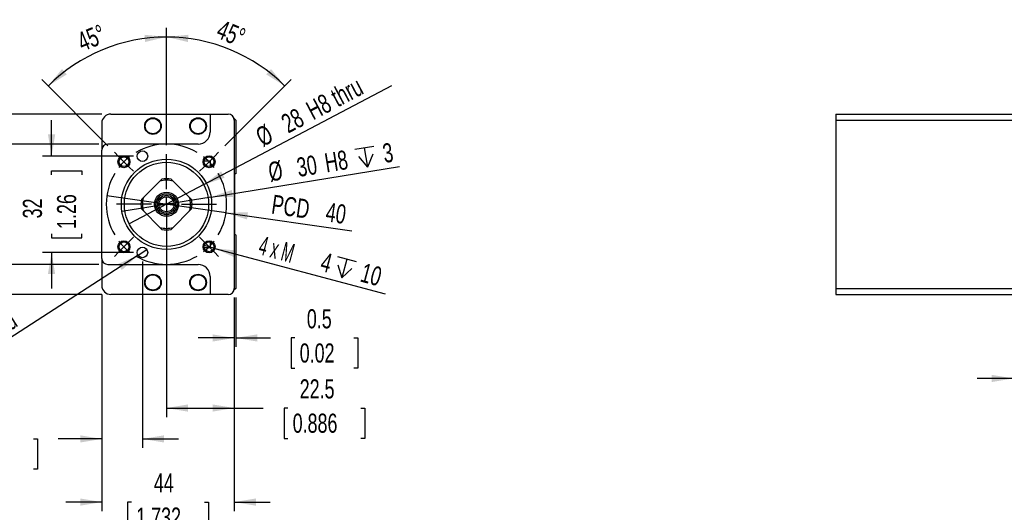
# Paper-space layout 'Layout1' of a CAD drawing. Extents: x 11 to 421, y 5 to 275.
# Tile 4 of 7: x 148 to 257, y 83 to 137. Entities that reach past the tile are written whole.
import ezdxf
from ezdxf.enums import TextEntityAlignment as Align

# ---------------------------------------------------------------- set-up
doc = ezdxf.new("R2010")
doc.units = 0
doc.linetypes.add('CENTERX2', pattern=[20.32, 12.7, -2.54, 2.54, -2.54])
doc.layers.get('0').update_dxf_attribs({"linetype": 'CONTINUOUS'})
doc.dimstyles.new('SLDDIMSTYLE0', dxfattribs={"dimtxt": 2.116667, "dimasz": 2.4, "dimexe": 0, "dimexo": 0.0625, "dimgap": 0.529167, "dimtad": 0, "dimlfac": 3, "dimrnd": 1e-09, "dimzin": 12, "dimsah": 1, "dimcen": 0.09, "dimazin": 3, "dimtfac": 1, "dimtofl": 0, "dimtmove": 0, "dimatfit": 3})
doc.dimstyles.new('SLDDIMSTYLE1', dxfattribs={"dimtxt": 2.116667, "dimasz": 2.4, "dimexe": 0, "dimexo": 0.0625, "dimgap": 0.529167, "dimtad": 0, "dimlfac": 3, "dimrnd": 1e-09, "dimzin": 12, "dimsah": 1, "dimcen": 0.09, "dimazin": 3, "dimtfac": 1, "dimtmove": 0, "dimatfit": 3})
doc.dimstyles.new('SLDDIMSTYLE2', dxfattribs={"dimtxt": 2.116667, "dimasz": 2.4, "dimexe": 0, "dimexo": 0.0625, "dimgap": 0.529167, "dimtad": 1, "dimlfac": 3, "dimrnd": 1e-09, "dimzin": 12, "dimblk1": 'NONE', "dimsah": 1, "dimcen": 0, "dimazin": 3, "dimtfac": 1, "dimtmove": 0, "dimatfit": 3})
doc.dimstyles.new('SLDDIMSTYLE3', dxfattribs={"dimtxt": 2.116667, "dimasz": 2.4, "dimexe": 0, "dimexo": 0.0625, "dimgap": 0.529167, "dimtad": 1, "dimlfac": 3, "dimrnd": 1e-09, "dimzin": 12, "dimblk1": 'NONE', "dimsah": 1, "dimcen": 0, "dimazin": 3, "dimtfac": 1, "dimtmove": 0, "dimatfit": 3})
doc.dimstyles.new('SLDDIMSTYLE4', dxfattribs={"dimtxt": 2.116667, "dimasz": 2.4, "dimexe": 0, "dimexo": 0.0625, "dimgap": 0.529167, "dimtad": 1, "dimlfac": 3, "dimzin": 12, "dimsah": 1, "dimcen": 0.09, "dimazin": 3, "dimtfac": 1, "dimtofl": 0, "dimtmove": 0, "dimatfit": 3})
doc.dimstyles.new('SLDDIMSTYLE5', dxfattribs={"dimtxt": 2.116667, "dimasz": 2.4, "dimexe": 0, "dimexo": 0.0625, "dimgap": 0.529167, "dimtad": 0, "dimlfac": 3, "dimrnd": 1e-09, "dimsah": 1, "dimcen": 0.09, "dimazin": 3, "dimtfac": 1, "dimtmove": 0, "dimatfit": 3})

# ---------------------------------------------------------------- blocks, each defined once
blk = doc.blocks.new('_D_69')
at = {"color": 7, "linetype": 'CONTINUOUS'}
for p, q in [((274.52, 110.83), (274.52, 96.53)), ((257.85, 105.83), (257.85, 96.53)), ((257.85, 97.53), (253.85, 97.53)), ((261.53, 97.53), (261.1, 97.53)), ((261.1, 97.53), (261.1, 94.17)), ((269.64, 97.53), (270.07, 97.53)), ((270.07, 97.53), (270.07, 94.17)), ((274.52, 97.53), (278.52, 97.53)), ((261.1, 94.17), (261.53, 94.17)), ((270.07, 94.17), (269.64, 94.17))]:
    blk.add_line(p, q, dxfattribs=at)
for points in [[(257.85, 97.53), (255.45, 97.93), (255.45, 97.13)], [(274.52, 97.53), (276.92, 97.13), (276.92, 97.93)]]:
    blk.add_solid(points, dxfattribs=at)
at = {"color": 7, "linetype": 'CONTINUOUS', "width": 0.7}
for s, height, p in [('50', 2.117, (264.02, 97.96, 32.12)), ('*', 2.12, (270.39, 97.96, 32.12)), ('1.969', 2.117, (262.06, 94.17, 32.12))]:
    blk.add_text(s, height=height, dxfattribs=at).set_placement(p, align=Align.BOTTOM_LEFT)
blk = doc.blocks.new('_D_96')
at = {"color": 7, "linetype": 'CONTINUOUS'}
for p, q in [((164.03, 123.38), (164.03, 136.38)), ((157.55, 123.32), (150.21, 130.65))]:
    blk.add_line(p, q, dxfattribs=at)
blk.add_arc((164.03, 116.83), 18.54, 90, 135, dxfattribs=at)
for points in [[(164.03, 135.38), (161.61, 135.62), (161.66, 134.82)], [(150.92, 129.95), (152.99, 131.23), (152.46, 131.83)]]:
    blk.add_solid(points, dxfattribs=at)
at = {"color": 7, "linetype": 'CONTINUOUS', "width": 0.7}
blk.add_text('45°', height=2.117, rotation=22.5, dxfattribs=at).set_placement((154.97, 133.15, 104.76), align=Align.BOTTOM_LEFT)
blk = doc.blocks.new('_D_97')
at = {"color": 7, "linetype": 'CONTINUOUS'}
for p, q in [((164.03, 123.38), (164.03, 136.38)), ((170.51, 123.32), (177.85, 130.65))]:
    blk.add_line(p, q, dxfattribs=at)
blk.add_arc((164.03, 116.83), 18.54, 45, 90, dxfattribs=at)
for points in [[(164.03, 135.38), (166.4, 134.82), (166.45, 135.62)], [(177.14, 129.95), (175.61, 131.83), (175.08, 131.23)]]:
    blk.add_solid(points, dxfattribs=at)
at = {"color": 7, "linetype": 'CONTINUOUS', "width": 0.7}
blk.add_text('45°', height=2.117, rotation=-22.5, dxfattribs=at).set_placement((169.16, 134.78, 104.76), align=Align.BOTTOM_LEFT)
blk = doc.blocks.new('_D_98')
at = {"color": 7, "linetype": 'CONTINUOUS'}
for q in [(188.99, 130.01), (159.91, 114.65)]:
    blk.add_line((168.16, 119.01), q, dxfattribs=at)
blk.add_solid([(168.16, 119.01), (170.47, 119.78), (170.09, 120.49)], dxfattribs=at)
at = {"color": 7, "linetype": 'CONTINUOUS', "width": 0.7}
for s, p in [('H8 thru', (180.57, 125.56, 104.76)), ('28', (177.81, 124.1, 104.76)), ('%%c', (174.98, 122.61, 104.76))]:
    blk.add_text(s, height=2.117, rotation=27.8393, dxfattribs=at).set_placement(p, align=Align.BOTTOM_LEFT)
blk = doc.blocks.new('_NONE')
blk = doc.blocks.new('SW_SYMBOL_HOLE_DEPTH')
at = {"color": 0, "linetype": 'CONTINUOUS'}
for p, q in [((0, 875), (800, 875)), ((400, 875), (400, 75)), ((100, 555), (400, 75)), ((700, 555), (400, 75))]:
    blk.add_line(p, q, dxfattribs=at)
blk = doc.blocks.new('_D_99')
at = {"color": 7, "linetype": 'CONTINUOUS'}
for q in [(189.84, 121.04), (159.1, 116.03)]:
    blk.add_line((168.97, 117.64), q, dxfattribs=at)
blk.add_solid([(168.97, 117.64), (171.4, 117.63), (171.27, 118.42)], dxfattribs=at)
at = {"color": 7, "linetype": 'CONTINUOUS', "xscale": 0.0027037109, "yscale": 0.0027037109, "zscale": 0.0027037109, "rotation": 9.2621026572}
blk.add_blockref('SW_SYMBOL_HOLE_DEPTH', (185.26, 120.59), dxfattribs=at)
at = {"color": 7, "linetype": 'CONTINUOUS', "width": 0.7}
for s, height, p in [('3', 2.12, (188.29, 120.78, 104.76)), ('30', 2.117, (178.77, 119.23, 104.76)), ('H8', 2.117, (181.86, 119.73, 104.76)), ('%%c', 2.117, (175.62, 118.72, 104.76))]:
    blk.add_text(s, height=height, rotation=9.2621, dxfattribs=at).set_placement(p, align=Align.BOTTOM_LEFT)
blk = doc.blocks.new('_D_100')
at = {"color": 7, "linetype": 'CONTINUOUS'}
for q in [(157.43, 117.78), (184.58, 113.9)]:
    blk.add_line((170.63, 115.89), q, dxfattribs=at)
blk.add_solid([(170.63, 115.89), (172.95, 115.15), (173.06, 115.95)], dxfattribs=at)
at = {"color": 7, "linetype": 'CONTINUOUS', "width": 0.7}
for s, p in [('PCD', (175.48, 115.19, 104.76)), ('40', (181.48, 114.33, 104.76))]:
    blk.add_text(s, height=2.117, rotation=351.8645, dxfattribs=at).set_placement(p, align=Align.BOTTOM_LEFT)
blk = doc.blocks.new('_D_101')
at = {"color": 7, "linetype": 'CONTINUOUS'}
for q in [(168.1, 112.29), (188.24, 106.9)]:
    blk.add_line((169.39, 111.95), q, dxfattribs=at)
blk.add_solid([(169.39, 111.95), (171.6, 110.94), (171.81, 111.71)], dxfattribs=at)
at = {"color": 7, "linetype": 'CONTINUOUS', "xscale": 0.0027037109, "yscale": 0.0027037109, "zscale": 0.0027037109, "rotation": 345}
blk.add_blockref('SW_SYMBOL_HOLE_DEPTH', (182.36, 108.76), dxfattribs=at)
at = {"color": 7, "linetype": 'CONTINUOUS'}
for s, height, width, p in [('4 x M', 2.117, 0.56, (173.94, 110.71, 104.76)), ('4', 2.12, 0.7, (180.78, 108.88, 104.76)), ('10', 2.117, 0.7, (185.21, 107.69, 104.76))]:
    blk.add_text(s, height=height, rotation=345, dxfattribs=dict(at, width=width)).set_placement(p, align=Align.BOTTOM_LEFT)
blk = doc.blocks.new('_D_102')
at = {"color": 7, "linetype": 'CONTINUOUS'}
for p, q in [((171.53, 106.5), (171.53, 101.02)), ((171.7, 106.5), (171.7, 101.02)), ((171.53, 102.02), (167.53, 102.02)), ((171.7, 102.02), (175.54, 102.02)), ((178.26, 102.02), (177.83, 102.02)), ((177.83, 102.02), (177.83, 98.66)), ((184.8, 102.02), (185.23, 102.02)), ((185.23, 102.02), (185.23, 98.66)), ((177.83, 98.66), (178.26, 98.66)), ((185.23, 98.66), (184.8, 98.66))]:
    blk.add_line(p, q, dxfattribs=at)
for points in [[(171.53, 102.02), (169.13, 102.42), (169.13, 101.62)], [(171.7, 102.02), (174.1, 101.62), (174.1, 102.42)]]:
    blk.add_solid(points, dxfattribs=at)
at = {"color": 7, "linetype": 'CONTINUOUS', "width": 0.7}
for s, p in [('0.5', (179.58, 102.45, 104.76)), ('0.02', (178.79, 98.66, 104.76))]:
    blk.add_text(s, height=2.117, dxfattribs=at).set_placement(p, align=Align.BOTTOM_LEFT)
blk = doc.blocks.new('_D_103')
at = {"color": 7, "linetype": 'CONTINUOUS'}
for p, q in [((164.03, 115.83), (164.03, 93.25)), ((171.53, 106.5), (171.53, 93.25)), ((164.03, 94.25), (171.53, 94.25)), ((171.53, 94.25), (174.76, 94.25)), ((177.47, 94.25), (177.05, 94.25)), ((177.05, 94.25), (177.05, 90.88)), ((185.58, 94.25), (186.01, 94.25)), ((186.01, 94.25), (186.01, 90.88)), ((177.05, 90.88), (177.47, 90.88)), ((186.01, 90.88), (185.58, 90.88))]:
    blk.add_line(p, q, dxfattribs=at)
for points in [[(164.03, 94.25), (166.43, 93.85), (166.43, 94.65)], [(171.53, 94.25), (169.13, 94.65), (169.13, 93.85)]]:
    blk.add_solid(points, dxfattribs=at)
at = {"color": 7, "linetype": 'CONTINUOUS', "width": 0.7}
for s, p in [('22.5', (178.79, 94.68, 104.76)), ('0.886', (178.01, 90.88, 104.76))]:
    blk.add_text(s, height=2.117, dxfattribs=at).set_placement(p, align=Align.BOTTOM_LEFT)
blk = doc.blocks.new('_D_104')
at = {"color": 7, "linetype": 'CONTINUOUS'}
for p, q in [((156.87, 106.83), (156.87, 82.83)), ((171.53, 106.5), (171.53, 82.83)), ((156.87, 83.83), (152.87, 83.83)), ((160.14, 83.83), (159.72, 83.83)), ((159.72, 83.83), (159.72, 80.47)), ((168.25, 83.83), (168.68, 83.83)), ((168.68, 83.83), (168.68, 80.47)), ((171.53, 83.83), (175.53, 83.83)), ((159.72, 80.47), (160.14, 80.47)), ((168.68, 80.47), (168.25, 80.47))]:
    blk.add_line(p, q, dxfattribs=at)
for points in [[(156.87, 83.83), (154.47, 84.23), (154.47, 83.43)], [(171.53, 83.83), (173.93, 83.43), (173.93, 84.23)]]:
    blk.add_solid(points, dxfattribs=at)
at = {"color": 7, "linetype": 'CONTINUOUS', "width": 0.7}
for s, p in [('44', (162.63, 84.26, 104.76)), ('1.732', (160.68, 80.47, 104.76))]:
    blk.add_text(s, height=2.117, dxfattribs=at).set_placement(p, align=Align.BOTTOM_LEFT)
blk = doc.blocks.new('_D_105')
at = {"color": 7, "linetype": 'CONTINUOUS'}
for q in [(161.86, 111.82), (135.64, 94.85)]:
    blk.add_line((160.88, 111.18), q, dxfattribs=at)
blk.add_solid([(160.88, 111.18), (158.64, 110.21), (159.08, 109.54)], dxfattribs=at)
at = {"color": 7, "linetype": 'CONTINUOUS', "width": 0.7}
for s, p in [(' thru', (144.71, 100.71, 104.76)), ('3.5', (141.43, 98.59, 104.76)), ('%%c', (138.75, 96.85, 104.76)), ('2 x', (135.64, 94.84, 104.76))]:
    blk.add_text(s, height=2.117, rotation=32.9168, dxfattribs=at).set_placement(p, align=Align.BOTTOM_LEFT)
blk = doc.blocks.new('_D_106')
at = {"color": 7, "linetype": 'CONTINUOUS'}
for p, q in [((151.3, 122.17), (151.3, 126.17)), ((160.37, 122.17), (150.3, 122.17)), ((151.3, 120.11), (151.3, 120.54)), ((151.3, 120.54), (154.66, 120.54)), ((154.66, 120.54), (154.66, 120.11)), ((151.3, 113.56), (151.3, 113.13)), ((154.66, 113.13), (154.66, 113.56)), ((151.3, 113.13), (154.66, 113.13)), ((160.37, 111.5), (150.3, 111.5)), ((151.3, 111.5), (151.3, 107.5))]:
    blk.add_line(p, q, dxfattribs=at)
for points in [[(151.3, 122.17), (151.7, 124.57), (150.9, 124.57)], [(151.3, 111.5), (150.9, 109.1), (151.7, 109.1)]]:
    blk.add_solid(points, dxfattribs=at)
at = {"color": 7, "linetype": 'CONTINUOUS', "width": 0.7}
for s, p in [('1.26', (154.66, 114.1, 104.76)), ('32', (150.87, 115.27, 104.76))]:
    blk.add_text(s, height=2.117, rotation=90, dxfattribs=at).set_placement(p, align=Align.BOTTOM_LEFT)
blk = doc.blocks.new('_D_107')
at = {"color": 7, "linetype": 'CONTINUOUS'}
for p, q in [((141.12, 123.5), (141.12, 127.5)), ((156.53, 123.5), (140.12, 123.5)), ((141.12, 120.89), (141.12, 121.32)), ((141.12, 121.32), (144.48, 121.32)), ((144.48, 121.32), (144.48, 120.89)), ((141.12, 112.78), (141.12, 112.35)), ((144.48, 112.35), (144.48, 112.78)), ((141.12, 112.35), (144.48, 112.35)), ((156.53, 110.17), (140.12, 110.17)), ((141.12, 110.17), (141.12, 106.17))]:
    blk.add_line(p, q, dxfattribs=at)
for points in [[(141.12, 123.5), (141.52, 125.9), (140.72, 125.9)], [(141.12, 110.17), (140.72, 107.77), (141.52, 107.77)]]:
    blk.add_solid(points, dxfattribs=at)
at = {"color": 7, "linetype": 'CONTINUOUS', "width": 0.7}
for s, p in [('1.575', (144.48, 113.32, 104.76)), ('40', (140.69, 115.27, 104.76))]:
    blk.add_text(s, height=2.117, rotation=90, dxfattribs=at).set_placement(p, align=Align.BOTTOM_LEFT)
blk = doc.blocks.new('_D_108')
at = {"color": 7, "linetype": 'CONTINUOUS'}
for p, q in [((131.84, 126.83), (131.84, 130.83)), ((156.87, 126.83), (130.84, 126.83)), ((131.84, 120.89), (131.84, 121.32)), ((131.84, 121.32), (135.21, 121.32)), ((135.21, 121.32), (135.21, 120.89)), ((131.84, 112.78), (131.84, 112.35)), ((135.21, 112.35), (135.21, 112.78)), ((131.84, 112.35), (135.21, 112.35)), ((156.87, 106.83), (130.84, 106.83)), ((131.84, 106.83), (131.84, 102.83))]:
    blk.add_line(p, q, dxfattribs=at)
for points in [[(131.84, 126.83), (132.24, 129.23), (131.44, 129.23)], [(131.84, 106.83), (131.44, 104.43), (132.24, 104.43)]]:
    blk.add_solid(points, dxfattribs=at)
at = {"color": 7, "linetype": 'CONTINUOUS', "width": 0.7}
for s, p in [('2.362', (135.21, 113.32, 104.76)), ('60', (131.42, 115.27, 104.76))]:
    blk.add_text(s, height=2.117, rotation=90, dxfattribs=at).set_placement(p, align=Align.BOTTOM_LEFT)
blk = doc.blocks.new('_D_109')
at = {"color": 7, "linetype": 'CONTINUOUS'}
for p, q in [((161.37, 110.5), (161.37, 89.83)), ((156.87, 106.83), (156.87, 89.83)), ((141.2, 90.83), (140.77, 90.83)), ((140.77, 90.83), (140.77, 87.47)), ((149.31, 90.83), (149.74, 90.83)), ((149.74, 90.83), (149.74, 87.47)), ((156.87, 90.83), (152.02, 90.83)), ((161.37, 90.83), (165.37, 90.83)), ((140.77, 87.47), (141.2, 87.47)), ((149.74, 87.47), (149.31, 87.47))]:
    blk.add_line(p, q, dxfattribs=at)
for points in [[(156.87, 90.83), (154.47, 91.23), (154.47, 90.43)], [(161.37, 90.83), (163.77, 90.43), (163.77, 91.23)]]:
    blk.add_solid(points, dxfattribs=at)
at = {"color": 7, "linetype": 'CONTINUOUS', "width": 0.7}
for s, p in [('13.5', (142.52, 91.26, 104.76)), ('0.531', (141.73, 87.47, 104.76))]:
    blk.add_text(s, height=2.117, dxfattribs=at).set_placement(p, align=Align.BOTTOM_LEFT)
blk = doc.blocks.new('SW_CENTERMARKSYMBOL_1')
at = {"color": 0, "linetype": 'CONTINUOUS'}
for p, q in [((-0.59, 0.59), (-1.06, 1.06)), ((0, 0), (-0.59, 0.59)), ((0, 0), (0.59, -0.59)), ((4.71, -3.05), (4.71, 0.83)), ((9.43, 0), (8.84, -0.59)), ((9.43, 0), (10.02, 0.59)), ((10.02, 0.59), (10.49, 1.06)), ((0.59, -0.59), (1.06, -1.06)), ((8.84, -0.59), (8.37, -1.06)), ((4.71, -4.71), (4.71, -3.88)), ((3.05, -4.71), (-0.83, -4.71)), ((4.71, -4.71), (3.88, -4.71)), ((4.71, -4.71), (4.71, -5.55)), ((4.71, -4.71), (5.55, -4.71)), ((6.38, -4.71), (10.26, -4.71)), ((4.71, -6.38), (4.71, -10.26)), ((0.59, -8.84), (1.06, -8.37)), ((8.84, -8.84), (8.37, -8.37)), ((0, -9.43), (-0.59, -10.02)), ((0, -9.43), (0.59, -8.84)), ((9.43, -9.43), (8.84, -8.84)), ((9.43, -9.43), (10.02, -10.02)), ((-0.59, -10.02), (-1.06, -10.49)), ((10.02, -10.02), (10.49, -10.49))]:
    blk.add_line(p, q, dxfattribs=at)
at = {"color": 0, "linetype": 'CENTERX2'}
for start, end in [(59.3239, 120.6761), (149.3239, 210.6761), (329.3239, 30.6761), (239.3239, 300.6761)]:
    blk.add_arc((4.71, -4.71), 6.67, start, end, dxfattribs=at)
at = {"color": 0, "linetype": 'CONTINUOUS'}
for start, end in [(135, 142.162), (127.838, 135), (45, 52.162), (37.838, 45), (217.838, 225), (225, 232.162), (307.838, 315), (315, 322.162)]:
    blk.add_arc((4.71, -4.71), 6.67, start, end, dxfattribs=at)

psp = doc.layouts.get("Layout1")

# ---------------------------------------------------------------- linework, layer by layer
at = {"color": 7, "linetype": 'CONTINUOUS'}
for p, q in [((157.8656, 126.8336), (168.8656, 126.8336)), ((168.8656, 126.8336), (168.8656, 124.8336)), ((168.8656, 126.8336), (170.8656, 126.8336)), ((171.0322, 126.8336), (171.0617, 126.804)), ((238.1822, 126.8336), (257.8488, 126.8336)), ((238.1822, 126.8336), (238.1822, 126.1669)), ((156.8656, 125.8336), (156.8656, 122.8336)), ((171.5027, 126.3631), (171.6989, 126.1669)), ((171.5322, 126.1669), (171.5322, 107.5002)), ((171.6989, 126.1669), (171.6989, 120.2169)), ((238.1822, 126.1669), (257.8488, 126.1669)), ((238.1822, 126.1669), (238.1822, 107.5002)), ((167.5322, 123.5002), (157.5322, 123.5002)), ((156.8656, 110.8336), (156.8656, 122.8336)), ((168.2193, 121.6669), (168.8656, 121.6669)), ((168.8656, 121.6669), (168.8656, 121.0206)), ((171.6822, 120.2169), (171.5822, 120.1169)), ((171.5822, 120.1169), (171.5822, 113.5502)), ((171.6989, 120.2169), (171.6822, 120.2169)), ((161.4694, 117.5706), (163.2952, 119.3963)), ((163.2952, 119.3963), (163.5188, 119.62)), ((164.5456, 119.62), (164.7693, 119.3963)), ((164.7693, 119.3963), (166.595, 117.5706)), ((161.2458, 117.347), (161.4694, 117.5706)), ((166.595, 117.5706), (166.8187, 117.347)), ((161.4694, 116.0965), (161.2458, 116.3202)), ((163.2952, 114.2708), (161.4694, 116.0965)), ((166.595, 116.0965), (164.7693, 114.2708)), ((166.8187, 116.3202), (166.595, 116.0965)), ((163.5188, 114.0471), (163.2952, 114.2708)), ((164.7693, 114.2708), (164.5456, 114.0471)), ((171.5822, 113.5502), (171.6822, 113.4502)), ((171.6822, 113.4502), (171.6989, 113.4502)), ((171.6989, 113.4502), (171.6989, 107.5002)), ((168.8656, 112.6465), (168.8656, 112.0002)), ((168.8656, 112.0002), (168.2193, 112.0002)), ((156.8656, 110.8336), (156.8656, 107.8336)), ((157.5322, 110.1669), (167.5322, 110.1669)), ((168.8656, 108.8336), (168.8656, 106.8336)), ((171.6989, 107.5002), (171.5027, 107.304)), ((238.1822, 107.5002), (257.8488, 107.5002)), ((238.1822, 107.5002), (238.1822, 106.8336)), ((168.8656, 106.8336), (157.8656, 106.8336)), ((170.8656, 106.8336), (168.8656, 106.8336)), ((171.0617, 106.8631), (171.0322, 106.8336)), ((238.1822, 106.8336), (257.8488, 106.8336))]:
    psp.add_line(p, q, dxfattribs=at)
for centre, radius in [((162.5322, 125.5002), 0.9167), ((162.5322, 125.5002), 0.85), ((167.5322, 125.5002), 0.9167), ((167.5322, 125.5002), 0.85), ((159.3182, 121.5476), 0.6667), ((161.3656, 122.1669), 0.5833), ((168.7463, 121.5476), 0.6667), ((159.3182, 121.5476), 0.5403), ((164.0322, 116.8336), 5), ((164.0322, 116.8336), 4.6667), ((168.7463, 121.5476), 0.5403), ((164.0322, 116.8336), 1.3333), ((164.0322, 116.8336), 1.1667), ((164.0322, 116.8336), 1), ((164.0322, 116.8336), 0.8333), ((159.3182, 112.1195), 0.6667), ((159.3182, 112.1195), 0.5403), ((168.7463, 112.1195), 0.6667), ((168.7463, 112.1195), 0.5403), ((161.3656, 111.5002), 0.5833), ((162.5322, 108.1669), 0.9167), ((167.5322, 108.1669), 0.9167), ((162.5322, 108.1669), 0.85), ((167.5322, 108.1669), 0.85)]:
    psp.add_circle(centre, radius, dxfattribs=at)
for centre, radius, start, end in [((157.8656, 125.8336), 1, 90, 180), ((170.8656, 126.1669), 0.6667, 0, 90), ((167.5322, 124.8336), 1.3333, 270, 360), ((157.5322, 122.8336), 0.6667, 90, 180), ((164.0322, 116.8336), 2.6667, 73.955024, 106.044976), ((164.0322, 116.8336), 2.8333, 79.560322, 100.439678), ((164.0322, 116.8336), 2.8333, 169.560322, 190.439678), ((164.0322, 116.8336), 2.6667, 163.955024, 196.044976), ((164.0322, 116.8336), 2.6667, 343.955024, 16.044976), ((164.0322, 116.8336), 2.8333, 349.560322, 10.439678), ((164.0322, 116.8336), 2.6667, 253.955024, 286.044976), ((164.0322, 116.8336), 2.8333, 259.560322, 280.439678), ((157.5322, 110.8336), 0.6667, 180, 270), ((167.5322, 108.8336), 1.3333, 0, 90), ((157.8656, 107.8336), 1, 180, 270), ((170.8656, 107.5002), 0.6667, 270, 360)]:
    psp.add_arc(centre, radius, start, end, dxfattribs=at)

# ---------------------------------------------------------------- block references
psp.add_blockref('SW_CENTERMARKSYMBOL_1', (159.3182, 121.5476), dxfattribs=at)

# ---------------------------------------------------------------- dimensions: what is measured, and where the dimension line sits
for base, line1, line2, picture, middle in [((156.936, 133.9654), ((158.2575, 122.6083), (160.3788, 120.4869)), ((164.0322, 122.3809), (164.0322, 111.2862)), '_D_96', (156.936, 133.9654)), ((171.1285, 133.9654), ((164.0322, 122.3809), (164.0322, 111.2862)), ((169.8069, 122.6083), (167.6856, 120.4869)), '_D_97', (171.1285, 133.9654))]:
    dim = psp.add_angular_dim_2l(base=base, line1=line1, line2=line2, dimstyle='SLDDIMSTYLE4', dxfattribs=at)
    dim.commit()
    dim.dimension.update_dxf_attribs({"geometry": picture, "text_midpoint": middle, "dimtype": 162})
for p1, p2, text, picture, middle in [((159.9057, 114.6543), (168.1588, 119.0129), '<>H8 thru', '_D_98', (182.0462, 126.347)), ((159.0974, 116.0288), (168.967, 117.6383), '<>H8{\\fGDT;x}3', '_D_99', (182.8026, 119.8946)), ((161.8552, 111.8172), (160.8759, 111.1832), '2 x<> thru', '_D_105', (142.6496, 99.3846))]:
    dim = psp.add_diameter_dim_2p(p1=p1, p2=p2, text=text, dimstyle='SLDDIMSTYLE3', dxfattribs=at)
    dim.commit()
    dim.dimension.update_dxf_attribs({"geometry": picture, "text_midpoint": middle, "dimtype": 163})
for base, p1, p2, picture, middle in [((131.8449, 106.8336), (157.8656, 126.8336), (157.8656, 106.8336), '_D_108', (131.8449, 116.8336)), ((141.1156, 110.1669), (157.5322, 123.5002), (157.5322, 110.1669), '_D_107', (141.1156, 116.8336)), ((151.3012, 111.5002), (161.3656, 122.1669), (161.3656, 111.5002), '_D_106', (151.3012, 116.8336))]:
    dim = psp.add_linear_dim(base=base, p1=p1, p2=p2, angle=90, dimstyle='SLDDIMSTYLE1', dxfattribs=at)
    dim.commit()
    dim.dimension.update_dxf_attribs({"geometry": picture, "text_midpoint": middle, "dimtype": 160})
for p1, p2, text, picture, middle in [((157.4326, 117.777), (170.6318, 115.8901), 'PCD<>', '_D_100', (180.1182, 114.534)), ((168.1023, 112.2921), (169.3902, 111.947), '4 x M<>{\\fGDT;x}10', '_D_101', (181.2025, 108.7819))]:
    dim = psp.add_diameter_dim_2p(p1=p1, p2=p2, text=text, dimstyle='SLDDIMSTYLE2', override={"dimpost": '<>'}, dxfattribs=at)
    dim.commit()
    dim.dimension.update_dxf_attribs({"geometry": picture, "text_midpoint": middle, "dimtype": 163})
for base, p1, p2, dimstyle, picture, middle in [((171.5322, 94.2463), (164.0322, 116.8336), (171.5322, 107.5002), 'SLDDIMSTYLE0', '_D_103', (181.5295, 94.2463)), ((156.8656, 90.8336), (161.3656, 111.5002), (156.8656, 107.8336), 'SLDDIMSTYLE1', '_D_109', (145.2519, 90.8336)), ((171.5322, 83.8296), (156.8656, 107.8336), (171.5322, 107.5002), 'SLDDIMSTYLE1', '_D_104', (164.1989, 83.8296)), ((171.6989, 102.0187), (171.5322, 107.5002), (171.6989, 107.5002), 'SLDDIMSTYLE5', '_D_102', (181.5295, 102.0187))]:
    dim = psp.add_linear_dim(base=base, p1=p1, p2=p2, dimstyle=dimstyle, dxfattribs=at)
    dim.commit()
    dim.dimension.update_dxf_attribs({"geometry": picture, "text_midpoint": middle, "dimtype": 160})
dim = psp.add_linear_dim(base=(274.5155, 97.5287), p1=(257.8488, 106.8336), p2=(274.5155, 111.8336), text='<>*', dimstyle='SLDDIMSTYLE1', dxfattribs=at)
dim.commit()
dim.dimension.update_dxf_attribs({"geometry": '_D_69', "text_midpoint": (266.1822, 97.5287), "dimtype": 160})

doc.saveas('drawing.dxf')
